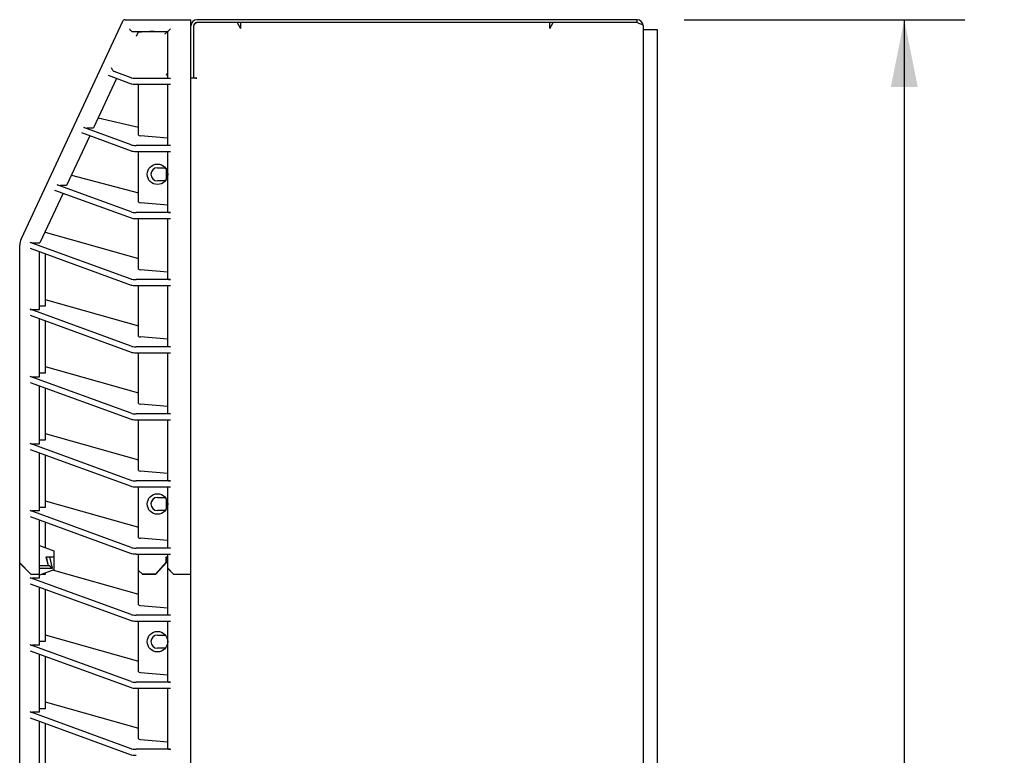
# Model space of a CAD drawing. Header units: inches. Extents: x 0 to 180, y 0 to 77.
# Tile 12 of 14: x 56 to 69, y 47 to 57. Entities that reach past the tile are written whole.
import ezdxf

# ---------------------------------------------------------------- set-up
doc = ezdxf.new("R2010")
doc.units = ezdxf.units.IN
doc.header["$LTSCALE"] = 5.5
doc.header["$MEASUREMENT"] = 0
doc.layers.get('0').update_dxf_attribs({"linetype": 'CONTINUOUS'})
doc.styles.get("Standard").update_dxf_attribs({"font": 'arial.ttf'})
doc.dimstyles.new('DIMSTYLE_1', dxfattribs={"dimtxt": 0.772727, "dimasz": 0.909091, "dimexe": 0.09, "dimexo": 0.07, "dimgap": 0.0425, "dimtad": 0, "dimtih": 1, "dimtoh": 1, "dimzin": 4, "dimdsep": 46, "dimtxsty": 'Standard', "dimblk": '_FILLED', "dimblk1": '_FILLED', "dimblk2": '_FILLED', "dimcen": 0.09, "dimazin": 1, "dimtfac": 1, "dimtofl": 0, "dimtmove": 0, "dimatfit": 3, "dimldrblk": '_FILLED', "dimfxl": 0, "dimtolj": 1, "dimtzin": 4, "dimarcsym": 0})

# ---------------------------------------------------------------- blocks, each defined once
blk = doc.blocks.new('_FILLED')
at = {"color": 0, "linetype": 'ByBlock'}
blk.add_solid([(0, 0), (-1, 0.2), (-1, -0.2)], dxfattribs=at)
blk = doc.blocks.new('*D3')
at = {"color": 2, "linetype": 'Continuous'}
for p, q in [((64.917, 56.666), (68.705, 56.666)), ((67.887, 56.666), (67.887, 38.738)), ((67.887, 19.265), (67.887, 37.193)), ((65.193, 19.265), (68.705, 19.265))]:
    blk.add_line(p, q, dxfattribs=at)
at = {"color": 2, "linetype": 'Continuous', "xscale": 0.9090909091, "yscale": 0.9090909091, "zscale": 0.9090909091}
for p, rotation in [((67.887, 56.666), 90), ((67.887, 19.265), 270)]:
    blk.add_blockref('_FILLED', p, dxfattribs=dict(at, rotation=rotation))
at = {"color": 2, "linetype": 'Continuous', "insert": (67.887, 38.352), "char_height": 0.7727, "width": 2.70024, "attachment_point": 2, "line_spacing_factor": 0.9}
blk.add_mtext('37.40', dxfattribs=at)

msp = doc.modelspace()

# ---------------------------------------------------------------- linework, layer by layer
at = {"color": 7, "linetype": 'Continuous'}
for p, q in [((57.332, 56.644), (55.963, 53.708)), ((57.367, 56.666), (58.257, 56.666)), ((58.257, 19.265), (58.257, 56.666)), ((64.281, 56.666), (58.336, 56.666)), ((64.281, 56.627), (64.281, 56.666)), ((57.476, 56.505), (57.942, 56.505)), ((57.588, 56.501), (57.583, 56.5)), ((57.594, 56.501), (57.588, 56.501)), ((57.6, 56.502), (57.594, 56.501)), ((57.607, 56.502), (57.6, 56.502)), ((57.615, 56.502), (57.607, 56.502)), ((57.623, 56.503), (57.615, 56.502)), ((57.631, 56.503), (57.623, 56.503)), ((57.641, 56.504), (57.631, 56.503)), ((57.651, 56.504), (57.641, 56.504)), ((57.662, 56.504), (57.651, 56.504)), ((57.68, 56.504), (57.662, 56.504)), ((57.701, 56.505), (57.68, 56.504)), ((57.724, 56.505), (57.701, 56.505)), ((57.759, 56.505), (57.724, 56.505)), ((57.942, 55.883), (57.942, 56.505)), ((58.297, 55.879), (58.297, 56.588)), ((58.326, 56.626), (58.336, 56.627)), ((64.281, 56.627), (58.336, 56.627)), ((58.881, 56.627), (58.927, 56.548)), ((58.927, 56.627), (58.927, 56.548)), ((63.1, 56.548), (63.145, 56.627)), ((63.1, 56.548), (63.1, 56.625)), ((64.281, 56.627), (64.296, 56.622)), ((64.296, 56.622), (64.311, 56.617)), ((64.358, 56.593), (64.36, 56.588)), ((64.36, 56.588), (64.36, 19.265)), ((64.556, 56.529), (64.36, 56.529)), ((64.556, 20.387), (64.556, 56.529)), ((57.539, 56.491), (57.516, 56.442)), ((57.91, 56.477), (57.901, 56.469)), ((57.447, 55.883), (57.221, 55.966)), ((57.251, 55.874), (56.939, 55.205)), ((57.138, 55.916), (57.447, 55.803)), ((57.982, 55.875), (57.515, 55.875)), ((58.336, 55.879), (58.257, 55.879)), ((58.321, 55.879), (58.336, 55.879)), ((57.515, 55.795), (57.982, 55.795)), ((57.549, 55.109), (57.549, 55.795)), ((57.942, 54.978), (57.942, 55.795)), ((57.003, 55.343), (57.549, 55.217)), ((57.447, 54.978), (56.809, 55.21)), ((56.852, 55.205), (56.939, 55.205)), ((56.89, 55.1), (56.578, 54.431)), ((56.777, 55.142), (57.447, 54.897)), ((57.942, 55.07), (57.573, 55.101)), ((57.982, 54.97), (57.515, 54.97)), ((57.515, 54.889), (57.982, 54.889)), ((57.549, 54.204), (57.549, 54.889)), ((57.942, 54.072), (57.942, 54.889)), ((57.804, 54.668), (57.91, 54.668)), ((57.925, 54.649), (57.891, 54.668)), ((57.925, 54.511), (57.925, 54.649)), ((56.642, 54.568), (57.549, 54.332)), ((57.891, 54.491), (57.925, 54.511)), ((57.447, 54.072), (56.448, 54.436)), ((56.578, 54.431), (56.491, 54.431)), ((57.91, 54.491), (57.804, 54.491)), ((56.529, 54.326), (56.217, 53.657)), ((56.416, 54.368), (57.447, 53.992)), ((57.942, 54.164), (57.573, 54.196)), ((57.982, 54.064), (57.515, 54.064)), ((57.515, 53.984), (57.982, 53.984)), ((57.549, 53.298), (57.549, 53.984)), ((57.942, 53.167), (57.942, 53.984)), ((56.289, 53.795), (56.281, 53.795)), ((56.289, 53.811), (56.289, 53.795)), ((56.29, 53.797), (57.549, 53.442)), ((55.944, 49.335), (55.944, 53.624)), ((56.084, 53.583), (57.447, 53.086)), ((57.447, 53.167), (56.087, 53.662)), ((56.13, 53.657), (56.217, 53.657)), ((56.21, 52.754), (56.21, 53.537)), ((56.289, 53.508), (56.289, 52.801)), ((57.942, 53.259), (57.573, 53.29)), ((57.982, 53.159), (57.515, 53.159)), ((57.515, 53.078), (57.982, 53.078)), ((57.549, 52.393), (57.549, 53.078)), ((57.942, 52.261), (57.942, 53.078)), ((56.289, 52.801), (56.21, 52.801)), ((56.29, 52.892), (57.549, 52.537)), ((57.447, 52.261), (56.084, 52.758)), ((56.084, 52.678), (57.447, 52.181)), ((56.118, 52.754), (56.21, 52.754)), ((56.21, 51.848), (56.21, 52.632)), ((56.289, 52.603), (56.289, 51.895)), ((57.942, 52.353), (57.573, 52.385)), ((57.982, 52.253), (57.515, 52.253)), ((57.515, 52.173), (57.982, 52.173)), ((57.549, 51.487), (57.549, 52.173)), ((57.942, 51.356), (57.942, 52.173)), ((56.29, 51.986), (57.549, 51.631)), ((57.447, 51.356), (56.084, 51.853)), ((56.118, 51.848), (56.21, 51.848)), ((56.289, 51.895), (56.21, 51.895)), ((56.084, 51.772), (57.447, 51.275)), ((56.21, 50.943), (56.21, 51.726)), ((56.289, 51.697), (56.289, 50.99)), ((57.942, 51.448), (57.573, 51.479)), ((57.982, 51.348), (57.515, 51.348)), ((57.515, 51.267), (57.982, 51.267)), ((57.549, 50.582), (57.549, 51.267)), ((57.942, 50.45), (57.942, 51.267)), ((56.29, 51.081), (57.549, 50.726)), ((57.447, 50.45), (56.084, 50.947)), ((56.118, 50.943), (56.21, 50.943)), ((56.289, 50.99), (56.21, 50.99)), ((56.084, 50.867), (57.447, 50.37)), ((56.21, 50.037), (56.21, 50.821)), ((56.289, 50.792), (56.289, 50.084)), ((57.942, 50.542), (57.573, 50.574)), ((57.982, 50.442), (57.515, 50.442)), ((57.515, 50.362), (57.982, 50.362)), ((57.549, 49.676), (57.549, 50.362)), ((57.942, 49.545), (57.942, 50.362)), ((56.29, 50.175), (57.549, 49.82)), ((57.804, 50.22), (57.91, 50.22)), ((57.925, 50.2), (57.891, 50.22)), ((57.925, 50.062), (57.925, 50.2)), ((57.447, 49.545), (56.084, 50.042)), ((56.21, 50.037), (56.118, 50.037)), ((56.289, 50.084), (56.21, 50.084)), ((57.91, 50.042), (57.804, 50.042)), ((57.891, 50.042), (57.925, 50.062)), ((56.084, 49.961), (57.447, 49.464)), ((56.21, 49.132), (56.21, 49.915)), ((56.289, 49.886), (56.289, 49.54)), ((57.942, 49.637), (57.573, 49.668)), ((56.21, 49.569), (56.407, 49.497)), ((56.407, 49.497), (56.407, 49.241)), ((57.982, 49.537), (57.515, 49.537)), ((57.515, 49.456), (57.982, 49.456)), ((57.549, 48.771), (57.549, 49.456)), ((57.942, 48.639), (57.942, 49.456)), ((56.095, 49.184), (55.944, 49.335)), ((55.944, 45.212), (55.944, 49.333)), ((55.944, 49.333), (56.095, 49.182)), ((56.299, 49.418), (56.328, 49.3)), ((56.299, 49.418), (56.407, 49.418)), ((56.301, 49.418), (56.33, 49.296)), ((56.303, 49.399), (56.306, 49.399)), ((56.388, 49.267), (56.351, 49.418)), ((57.923, 49.344), (57.777, 49.184)), ((57.782, 49.182), (57.925, 49.34)), ((57.923, 49.337), (57.923, 49.418)), ((57.923, 49.418), (57.942, 49.418)), ((57.923, 49.389), (57.942, 49.389)), ((57.925, 49.34), (57.925, 49.418)), ((55.993, 49.284), (55.993, 49.286)), ((56.095, 49.184), (56.21, 49.184)), ((56.124, 49.182), (56.124, 49.184)), ((56.21, 49.3), (56.328, 49.3)), ((56.351, 49.296), (56.21, 49.296)), ((56.21, 49.267), (56.388, 49.267)), ((56.407, 49.241), (56.21, 49.17)), ((56.289, 49.198), (56.289, 49.179)), ((56.351, 49.296), (56.388, 49.267)), ((56.4, 49.239), (57.549, 48.915)), ((57.549, 49.233), (57.6, 49.182)), ((57.598, 49.184), (57.784, 49.184)), ((57.6, 49.182), (57.6, 49.184)), ((57.761, 49.182), (57.753, 49.184)), ((57.761, 49.184), (57.761, 49.182)), ((57.779, 49.184), (57.779, 49.182)), ((58.021, 49.184), (57.942, 49.263)), ((57.942, 49.261), (58.021, 49.182)), ((58.001, 49.202), (58.003, 49.202)), ((58.021, 49.184), (58.257, 49.184)), ((57.447, 48.639), (56.084, 49.136)), ((56.084, 49.055), (57.447, 48.559)), ((56.095, 49.182), (56.21, 49.182)), ((56.21, 49.132), (56.118, 49.132)), ((56.289, 49.179), (56.235, 49.179)), ((57.782, 49.182), (57.6, 49.182)), ((58.021, 49.182), (58.257, 49.182)), ((56.21, 48.226), (56.21, 49.01)), ((56.289, 48.981), (56.289, 48.273)), ((57.573, 48.763), (57.942, 48.731)), ((57.982, 48.631), (57.515, 48.631)), ((57.515, 48.55), (57.982, 48.55)), ((57.549, 47.865), (57.549, 48.55)), ((57.942, 47.734), (57.942, 48.55)), ((56.289, 48.273), (56.21, 48.273)), ((56.29, 48.364), (57.549, 48.009)), ((57.804, 48.361), (57.91, 48.361)), ((57.447, 47.734), (56.084, 48.23)), ((56.084, 48.15), (57.447, 47.653)), ((56.21, 48.226), (56.118, 48.226)), ((57.91, 48.184), (57.804, 48.184)), ((56.21, 47.321), (56.21, 48.104)), ((56.289, 48.075), (56.289, 47.368)), ((57.573, 47.857), (57.942, 47.826)), ((57.982, 47.725), (57.515, 47.725)), ((57.515, 47.645), (57.982, 47.645)), ((57.549, 46.96), (57.549, 47.645)), ((57.942, 46.828), (57.942, 47.645)), ((56.29, 47.459), (57.549, 47.104)), ((57.447, 46.828), (56.084, 47.325)), ((56.289, 47.368), (56.21, 47.368)), ((56.084, 47.244), (57.447, 46.748)), ((56.21, 47.321), (56.118, 47.321)), ((56.21, 46.415), (56.21, 47.199)), ((56.289, 47.17), (56.289, 46.462)), ((57.573, 46.952), (57.942, 46.92)), ((57.982, 46.82), (57.515, 46.82))]:
    msp.add_line(p, q, dxfattribs=at)
for points in [[(57.459, 56.508), (57.453, 56.512), (57.447, 56.517), (57.441, 56.522), (57.437, 56.529), (57.433, 56.537), (57.431, 56.544)], [(57.583, 56.5), (57.58, 56.5), (57.578, 56.5), (57.575, 56.5), (57.573, 56.5), (57.571, 56.499), (57.569, 56.499), (57.567, 56.499), (57.565, 56.499), (57.563, 56.498), (57.562, 56.498), (57.56, 56.498), (57.558, 56.498), (57.557, 56.497), (57.555, 56.497), (57.554, 56.497), (57.553, 56.497), (57.551, 56.496), (57.55, 56.496), (57.549, 56.496), (57.548, 56.496), (57.547, 56.495), (57.546, 56.495), (57.545, 56.495), (57.544, 56.494), (57.543, 56.494), (57.542, 56.494), (57.541, 56.493), (57.541, 56.493), (57.54, 56.493), (57.54, 56.492), (57.539, 56.492), (57.539, 56.491), (57.539, 56.491)], [(57.942, 56.505), (57.941, 56.505), (57.941, 56.505), (57.94, 56.504), (57.938, 56.503), (57.937, 56.502), (57.935, 56.501), (57.933, 56.499), (57.931, 56.497), (57.928, 56.494), (57.925, 56.492), (57.921, 56.489), (57.918, 56.485), (57.914, 56.481), (57.91, 56.477)], [(57.949, 56.512), (57.946, 56.509), (57.944, 56.507), (57.943, 56.505), (57.942, 56.505)], [(57.982, 56.544), (57.975, 56.537), (57.968, 56.531), (57.949, 56.512)], [(58.297, 56.588), (58.299, 56.599), (58.303, 56.609)], [(58.303, 56.609), (58.309, 56.616), (58.317, 56.622), (58.326, 56.626)], [(64.311, 56.617), (64.325, 56.612), (64.337, 56.607), (64.346, 56.602), (64.354, 56.598), (64.358, 56.593)], [(57.221, 55.966), (57.216, 55.969), (57.211, 55.972), (57.206, 55.977), (57.202, 55.983), (57.198, 55.99), (57.193, 55.997), (57.189, 56.006), (57.184, 56.015)], [(57.942, 55.898), (57.942, 55.899), (57.942, 55.901), (57.941, 55.904), (57.94, 55.906), (57.939, 55.909), (57.938, 55.912), (57.936, 55.916), (57.934, 55.919), (57.931, 55.923), (57.928, 55.927), (57.925, 55.932), (57.922, 55.936)]]:
    msp.add_lwpolyline(points, dxfattribs=at)
for centre in [(57.804, 54.58), (57.804, 50.131), (57.804, 48.273)]:
    msp.add_circle(centre, 0.138, dxfattribs=at)
for centre, radius, start, end in [((57.367, 56.627), 0.0394, 90, 155), ((58.336, 56.588), 0.0787, 90, 180), ((64.281, 56.588), 0.0787, 0, 90), ((58.336, 56.588), 0.0394, 90, 180), ((57.804, 54.58), 0.0886, 90, 270), ((56.141, 53.624), 0.197, 155, 180), ((57.804, 50.131), 0.0886, 90, 270), ((57.804, 48.273), 0.0886, 90, 270)]:
    msp.add_arc(centre, radius, start, end, dxfattribs=at)
for centre, major_axis, ratio, start_param, end_param in [((57.494, 56.544), (0.0462, 0.0262), 0.635337, -2.704071, -2.299554), ((57.515, 55.892), (0.0787, 0), 0.212557, -2.613518, -1.570796), ((57.982, 55.883), (0.0394, 0), 0.212557, 3.141593, 4.712389), ((57.515, 55.811), (0.0787, 0), 0.212557, -2.613518, -1.570796), ((56.844, 55.214), (0.0425, -0.0016), 0.212004, -2.558975, -1.392696), ((57.588, 55.109), (0.0394, 0), 0.212557, -3.141593, -1.951303), ((57.515, 54.986), (0.0787, 0), 0.212557, -2.613518, -1.570796), ((57.982, 54.978), (0.0394, 0), 0.212557, 3.141593, 4.712389), ((57.515, 54.906), (0.0787, 0), 0.212557, -2.613518, -1.570796), ((56.484, 54.44), (0.0425, -0.0016), 0.212004, -2.558975, -1.392696), ((57.588, 54.204), (0.0394, 0), 0.212557, -3.141593, -1.951303), ((57.515, 54.081), (0.0787, 0), 0.212557, -2.613518, -1.570796), ((57.515, 54), (0.0787, 0), 0.212557, -2.613518, -1.570796), ((57.982, 54.072), (0.0394, 0), 0.212557, 3.141593, 4.712389), ((56.123, 53.666), (0.0425, -0.0016), 0.212004, -2.558975, -1.392696), ((57.588, 53.298), (0.0394, 0), 0.212557, -3.141593, -1.951303), ((57.515, 53.175), (0.0787, 0), 0.212557, -2.613518, -1.570796), ((57.515, 53.095), (0.0787, 0), 0.212557, -2.613518, -1.570796), ((57.982, 53.167), (0.0394, 0), 0.212557, 3.141593, 4.712389), ((56.118, 52.762), (0.0394, 0), 0.212557, -2.613518, -1.570796), ((57.588, 52.393), (0.0394, 0), 0.212557, -3.141593, -1.951303), ((57.515, 52.27), (0.0787, 0), 0.212557, -2.613518, -1.570796), ((57.982, 52.261), (0.0394, 0), 0.212557, 3.141593, 4.712389), ((57.515, 52.189), (0.0787, 0), 0.212557, -2.613518, -1.570796), ((56.118, 51.857), (0.0394, 0), 0.212557, -2.613518, -1.570796), ((57.588, 51.487), (0.0394, 0), 0.212557, -3.141593, -1.951303), ((57.515, 51.364), (0.0787, 0), 0.212557, -2.613518, -1.570796), ((57.982, 51.356), (0.0394, 0), 0.212557, 3.141593, 4.712389), ((57.515, 51.284), (0.0787, 0), 0.212557, -2.613518, -1.570796), ((56.118, 50.951), (0.0394, 0), 0.212557, -2.613518, -1.570796), ((57.588, 50.582), (0.0394, 0), 0.212557, -3.141593, -1.951303), ((57.515, 50.459), (0.0787, 0), 0.212557, -2.613518, -1.570796), ((57.982, 50.45), (0.0394, 0), 0.212557, 3.141593, 4.712389), ((57.515, 50.378), (0.0787, 0), 0.212557, -2.613518, -1.570796), ((56.118, 50.046), (0.0394, 0), 0.212557, -2.613518, -1.570796), ((57.588, 49.676), (0.0394, 0), 0.212557, -3.141593, -1.951303), ((57.515, 49.553), (0.0787, 0), 0.212557, -2.613518, -1.570796), ((57.515, 49.473), (0.0787, 0), 0.212557, -2.613518, -1.570796), ((57.982, 49.545), (0.0394, 0), 0.212557, 3.141593, 4.712389), ((56.118, 49.14), (0.0394, 0), 0.212557, -2.613518, -1.570796), ((57.588, 48.771), (0.0394, 0), 0.212557, -3.141593, -1.951303), ((57.515, 48.648), (0.0787, 0), 0.212557, -2.613518, -1.570796), ((57.515, 48.567), (0.0787, 0), 0.212557, -2.613518, -1.570796), ((57.982, 48.639), (0.0394, 0), 0.212557, 3.141593, 4.712389), ((56.118, 48.235), (0.0394, 0), 0.212557, -2.613518, -1.570796), ((57.588, 47.865), (0.0394, 0), 0.212557, -3.141593, -1.951303), ((57.515, 47.742), (0.0787, 0), 0.212557, -2.613518, -1.570796), ((57.982, 47.734), (0.0394, 0), 0.212557, -3.141593, -1.570796), ((57.515, 47.662), (0.0787, 0), 0.212557, -2.613518, -1.570796), ((56.118, 47.329), (0.0394, 0), 0.212557, -2.613518, -1.570796), ((57.588, 46.96), (0.0394, 0), 0.212557, -3.141593, -1.951303), ((57.515, 46.837), (0.0787, 0), 0.212557, -2.613518, -1.570796), ((57.982, 46.828), (0.0394, 0), 0.212557, -3.141593, -1.570796), ((57.515, 46.756), (0.0787, 0), 0.212557, -2.613518, -1.570796)]:
    msp.add_ellipse(centre, major_axis=major_axis, ratio=ratio, start_param=start_param, end_param=end_param, dxfattribs=at)

# ---------------------------------------------------------------- dimensions: what is measured, and where the dimension line sits
at = {"color": 2, "linetype": 'Continuous'}
dim = msp.add_linear_dim(base=(67.887, 19.265), p1=(64.847, 56.666), p2=(65.123, 19.265), angle=270, dimstyle='DIMSTYLE_1', dxfattribs=at)
dim.commit()
dim.dimension.update_dxf_attribs({"geometry": '*D3', "text_midpoint": (67.885, 37.961), "dimtype": 160})

doc.saveas('drawing.dxf')
